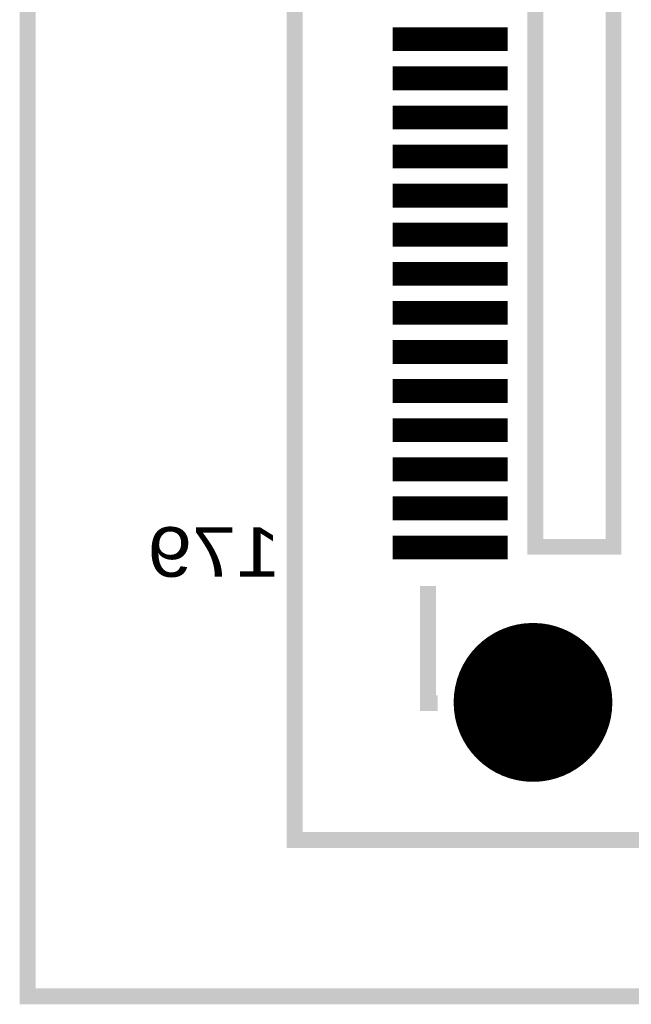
# Model space of a CAD drawing. Extents: x -28 to 78, y -35 to 66.
# Tile 2 of 31: x 0 to 8, y 0 to 12. Entities that reach past the tile are written whole.
import ezdxf

# ---------------------------------------------------------------- set-up
doc = ezdxf.new("R2010")
doc.units = 0
for name, color, linetype in [('BG_OUTLINE', 2, 'CONTINUOUS'), ('PG_SILKSCREEN_BOTTOM', 5, 'CONTINUOUS'), ('PIN_BOTTOM', 6, 'CONTINUOUS')]:
    doc.layers.add(name, color=color, linetype=linetype)

msp = doc.modelspace()

# ---------------------------------------------------------------- linework, layer by layer
at = {"layer": 'BG_OUTLINE', "const_width": 0.2032}
msp.add_lwpolyline([(0.000015, 0), (33.500017, 0), (33.500017, 10.499999), (58.500018, 10.499999), (58.500018, 55.499998), (33.500017, 55.499998), (33.500017, 66), (0.000015, 66)], close=True, dxfattribs=at)
at = {"layer": 'PG_SILKSCREEN_BOTTOM', "const_width": 0.2032}
for points in [[(3.420019, 63.999999), (3.420019, 2.000001), (12.500018, 2.000001), (12.500018, 63.999999)], [(6.500017, 20.25), (6.500017, 5.750001), (7.500018, 5.750001), (7.500018, 20.25)]]:
    msp.add_lwpolyline(points, close=True, dxfattribs=at)
msp.add_lwpolyline([(5.250017, 3.75), (5.125019, 3.75), (5.125019, 5.25)], dxfattribs=at)
at = {"layer": 'PIN_BOTTOM', "const_width": 0.01}
for points in [[(4.678421, 12.094177), (4.678421, 12.388974), (6.141618, 12.388974), (6.141618, 12.094177)], [(4.678421, 11.594175), (4.678421, 11.888973), (6.141618, 11.888973), (6.141618, 11.594175)], [(4.678421, 11.094174), (4.678421, 11.388971), (6.141618, 11.388971), (6.141618, 11.094174)], [(4.678421, 10.594172), (4.678421, 10.88897), (6.141618, 10.88897), (6.141618, 10.594172)], [(4.678421, 10.094171), (4.678421, 10.388968), (6.141618, 10.388968), (6.141618, 10.094171)], [(4.678421, 9.594169), (4.678421, 9.888967), (6.141618, 9.888967), (6.141618, 9.594169)], [(4.678421, 9.094168), (4.678421, 9.388965), (6.141618, 9.388965), (6.141618, 9.094168)], [(4.678421, 8.594166), (4.678421, 8.888964), (6.141618, 8.888964), (6.141618, 8.594166)], [(4.678421, 8.094165), (4.678421, 8.388962), (6.141618, 8.388962), (6.141618, 8.094165)], [(4.678421, 7.594163), (4.678421, 7.888961), (6.141618, 7.888961), (6.141618, 7.594163)], [(4.678421, 7.094162), (4.678421, 7.388959), (6.141618, 7.388959), (6.141618, 7.094162)], [(4.678421, 6.59416), (4.678421, 6.888958), (6.141618, 6.888958), (6.141618, 6.59416)], [(4.678421, 6.094158), (4.678421, 6.388956), (6.141618, 6.388956), (6.141618, 6.094158)], [(4.678421, 5.594157), (4.678421, 5.888954), (6.141618, 5.888954), (6.141618, 5.594157)]]:
    msp.add_lwpolyline(points, close=True, dxfattribs=at)
for points in [[(4.678421, 12.379975), (6.141618, 12.379975)], [(4.678421, 12.369975), (6.141618, 12.369975)], [(4.678421, 12.359975), (6.141618, 12.359975)], [(4.678421, 12.349975), (6.141618, 12.349975)], [(4.678421, 12.339975), (6.141618, 12.339975)], [(4.678421, 12.329975), (6.141618, 12.329975)], [(4.678421, 12.319975), (6.141618, 12.319975)], [(4.678421, 12.309975), (6.141618, 12.309975)], [(4.678421, 12.299975), (6.141618, 12.299975)], [(4.678421, 12.289975), (6.141618, 12.289975)], [(4.678421, 12.279975), (6.141618, 12.279975)], [(4.678421, 12.269975), (6.141618, 12.269975)], [(4.678421, 12.259975), (6.141618, 12.259975)], [(4.678421, 12.249976), (6.141618, 12.249976)], [(4.678421, 12.239976), (6.141618, 12.239976)], [(4.678421, 12.229976), (6.141618, 12.229976)], [(4.678421, 12.219976), (6.141618, 12.219976)], [(4.678421, 12.209976), (6.141618, 12.209976)], [(4.678421, 12.199976), (6.141618, 12.199976)], [(4.678421, 12.189976), (6.141618, 12.189976)], [(4.678421, 12.179976), (6.141618, 12.179976)], [(4.678421, 12.169976), (6.141618, 12.169976)], [(4.678421, 12.159976), (6.141618, 12.159976)], [(4.678421, 12.149976), (6.141618, 12.149976)], [(4.678421, 12.139976), (6.141618, 12.139976)], [(4.678421, 12.129976), (6.141618, 12.129976)], [(4.678421, 12.119976), (6.141618, 12.119976)], [(4.678421, 12.109976), (6.141618, 12.109976)], [(4.678421, 12.099976), (6.141618, 12.099976)], [(4.678421, 11.879976), (6.141618, 11.879976)], [(4.678421, 11.869976), (6.141618, 11.869976)], [(4.678421, 11.859976), (6.141618, 11.859976)], [(4.678421, 11.849976), (6.141618, 11.849976)], [(4.678421, 11.839976), (6.141618, 11.839976)], [(4.678421, 11.829976), (6.141618, 11.829976)], [(4.678421, 11.819976), (6.141618, 11.819976)], [(4.678421, 11.809976), (6.141618, 11.809976)], [(4.678421, 11.799976), (6.141618, 11.799976)], [(4.678421, 11.789976), (6.141618, 11.789976)], [(4.678421, 11.779976), (6.141618, 11.779976)], [(4.678421, 11.769976), (6.141618, 11.769976)], [(4.678421, 11.759976), (6.141618, 11.759976)], [(4.678421, 11.749977), (6.141618, 11.749977)], [(4.678421, 11.739977), (6.141618, 11.739977)], [(4.678421, 11.729977), (6.141618, 11.729977)], [(4.678421, 11.719977), (6.141618, 11.719977)], [(4.678421, 11.709977), (6.141618, 11.709977)], [(4.678421, 11.699977), (6.141618, 11.699977)], [(4.678421, 11.689977), (6.141618, 11.689977)], [(4.678421, 11.679977), (6.141618, 11.679977)], [(4.678421, 11.669977), (6.141618, 11.669977)], [(4.678421, 11.659977), (6.141618, 11.659977)], [(4.678421, 11.649977), (6.141618, 11.649977)], [(4.678421, 11.639977), (6.141618, 11.639977)], [(4.678421, 11.629977), (6.141618, 11.629977)], [(4.678421, 11.619977), (6.141618, 11.619977)], [(4.678421, 11.609977), (6.141618, 11.609977)], [(4.678421, 11.599977), (6.141618, 11.599977)], [(4.678421, 11.379977), (6.141618, 11.379977)], [(4.678421, 11.369977), (6.141618, 11.369977)], [(4.678421, 11.359977), (6.141618, 11.359977)], [(4.678421, 11.349977), (6.141618, 11.349977)], [(4.678421, 11.339977), (6.141618, 11.339977)], [(4.678421, 11.329977), (6.141618, 11.329977)], [(4.678421, 11.319977), (6.141618, 11.319977)], [(4.678421, 11.309977), (6.141618, 11.309977)], [(4.678421, 11.299977), (6.141618, 11.299977)], [(4.678421, 11.289977), (6.141618, 11.289977)], [(4.678421, 11.279977), (6.141618, 11.279977)], [(4.678421, 11.269977), (6.141618, 11.269977)], [(4.678421, 11.259977), (6.141618, 11.259977)], [(4.678421, 11.249978), (6.141618, 11.249978)], [(4.678421, 11.239978), (6.141618, 11.239978)], [(4.678421, 11.229978), (6.141618, 11.229978)], [(4.678421, 11.219978), (6.141618, 11.219978)], [(4.678421, 11.209978), (6.141618, 11.209978)], [(4.678421, 11.199978), (6.141618, 11.199978)], [(4.678421, 11.189978), (6.141618, 11.189978)], [(4.678421, 11.179978), (6.141618, 11.179978)], [(4.678421, 11.169978), (6.141618, 11.169978)], [(4.678421, 11.159978), (6.141618, 11.159978)], [(4.678421, 11.149978), (6.141618, 11.149978)], [(4.678421, 11.139978), (6.141618, 11.139978)], [(4.678421, 11.129978), (6.141618, 11.129978)], [(4.678421, 11.119978), (6.141618, 11.119978)], [(4.678421, 11.109978), (6.141618, 11.109978)], [(4.678421, 11.099978), (6.141618, 11.099978)], [(4.678421, 10.879978), (6.141618, 10.879978)], [(4.678421, 10.869978), (6.141618, 10.869978)], [(4.678421, 10.859978), (6.141618, 10.859978)], [(4.678421, 10.849978), (6.141618, 10.849978)], [(4.678421, 10.839978), (6.141618, 10.839978)], [(4.678421, 10.829978), (6.141618, 10.829978)], [(4.678421, 10.819978), (6.141618, 10.819978)], [(4.678421, 10.809978), (6.141618, 10.809978)], [(4.678421, 10.799978), (6.141618, 10.799978)], [(4.678421, 10.789978), (6.141618, 10.789978)], [(4.678421, 10.779978), (6.141618, 10.779978)], [(4.678421, 10.769978), (6.141618, 10.769978)], [(4.678421, 10.759978), (6.141618, 10.759978)], [(4.678421, 10.749978), (6.141618, 10.749978)], [(4.678421, 10.739979), (6.141618, 10.739979)], [(4.678421, 10.729979), (6.141618, 10.729979)], [(4.678421, 10.719979), (6.141618, 10.719979)], [(4.678421, 10.709979), (6.141618, 10.709979)], [(4.678421, 10.699979), (6.141618, 10.699979)], [(4.678421, 10.689979), (6.141618, 10.689979)], [(4.678421, 10.679979), (6.141618, 10.679979)], [(4.678421, 10.669979), (6.141618, 10.669979)], [(4.678421, 10.659979), (6.141618, 10.659979)], [(4.678421, 10.649979), (6.141618, 10.649979)], [(4.678421, 10.639979), (6.141618, 10.639979)], [(4.678421, 10.629979), (6.141618, 10.629979)], [(4.678421, 10.619979), (6.141618, 10.619979)], [(4.678421, 10.609979), (6.141618, 10.609979)], [(4.678421, 10.599979), (6.141618, 10.599979)], [(4.678421, 10.379979), (6.141618, 10.379979)], [(4.678421, 10.369979), (6.141618, 10.369979)], [(4.678421, 10.359979), (6.141618, 10.359979)], [(4.678421, 10.349979), (6.141618, 10.349979)], [(4.678421, 10.339979), (6.141618, 10.339979)], [(4.678421, 10.329979), (6.141618, 10.329979)], [(4.678421, 10.319979), (6.141618, 10.319979)], [(4.678421, 10.309979), (6.141618, 10.309979)], [(4.678421, 10.299979), (6.141618, 10.299979)], [(4.678421, 10.289979), (6.141618, 10.289979)], [(4.678421, 10.279979), (6.141618, 10.279979)], [(4.678421, 10.269979), (6.141618, 10.269979)], [(4.678421, 10.259979), (6.141618, 10.259979)], [(4.678421, 10.24998), (6.141618, 10.24998)], [(4.678421, 10.23998), (6.141618, 10.23998)], [(4.678421, 10.22998), (6.141618, 10.22998)], [(4.678421, 10.21998), (6.141618, 10.21998)], [(4.678421, 10.20998), (6.141618, 10.20998)], [(4.678421, 10.19998), (6.141618, 10.19998)], [(4.678421, 10.18998), (6.141618, 10.18998)], [(4.678421, 10.17998), (6.141618, 10.17998)], [(4.678421, 10.16998), (6.141618, 10.16998)], [(4.678421, 10.15998), (6.141618, 10.15998)], [(4.678421, 10.14998), (6.141618, 10.14998)], [(4.678421, 10.13998), (6.141618, 10.13998)], [(4.678421, 10.12998), (6.141618, 10.12998)], [(4.678421, 10.11998), (6.141618, 10.11998)], [(4.678421, 10.10998), (6.141618, 10.10998)], [(4.678421, 10.09998), (6.141618, 10.09998)], [(4.678421, 9.87998), (6.141618, 9.87998)], [(4.678421, 9.86998), (6.141618, 9.86998)], [(4.678421, 9.85998), (6.141618, 9.85998)], [(4.678421, 9.84998), (6.141618, 9.84998)], [(4.678421, 9.83998), (6.141618, 9.83998)], [(4.678421, 9.82998), (6.141618, 9.82998)], [(4.678421, 9.81998), (6.141618, 9.81998)], [(4.678421, 9.80998), (6.141618, 9.80998)], [(4.678421, 9.79998), (6.141618, 9.79998)], [(4.678421, 9.78998), (6.141618, 9.78998)], [(4.678421, 9.77998), (6.141618, 9.77998)], [(4.678421, 9.76998), (6.141618, 9.76998)], [(4.678421, 9.75998), (6.141618, 9.75998)], [(4.678421, 9.74998), (6.141618, 9.74998)], [(4.678421, 9.739981), (6.141618, 9.739981)], [(4.678421, 9.729981), (6.141618, 9.729981)], [(4.678421, 9.719981), (6.141618, 9.719981)], [(4.678421, 9.709981), (6.141618, 9.709981)], [(4.678421, 9.699981), (6.141618, 9.699981)], [(4.678421, 9.689981), (6.141618, 9.689981)], [(4.678421, 9.679981), (6.141618, 9.679981)], [(4.678421, 9.669981), (6.141618, 9.669981)], [(4.678421, 9.659981), (6.141618, 9.659981)], [(4.678421, 9.649981), (6.141618, 9.649981)], [(4.678421, 9.639981), (6.141618, 9.639981)], [(4.678421, 9.629981), (6.141618, 9.629981)], [(4.678421, 9.619981), (6.141618, 9.619981)], [(4.678421, 9.609981), (6.141618, 9.609981)], [(4.678421, 9.599981), (6.141618, 9.599981)], [(4.678421, 9.379981), (6.141618, 9.379981)], [(4.678421, 9.369981), (6.141618, 9.369981)], [(4.678421, 9.359981), (6.141618, 9.359981)], [(4.678421, 9.349981), (6.141618, 9.349981)], [(4.678421, 9.339981), (6.141618, 9.339981)], [(4.678421, 9.329981), (6.141618, 9.329981)], [(4.678421, 9.319981), (6.141618, 9.319981)], [(4.678421, 9.309981), (6.141618, 9.309981)], [(4.678421, 9.299981), (6.141618, 9.299981)], [(4.678421, 9.289981), (6.141618, 9.289981)], [(4.678421, 9.279981), (6.141618, 9.279981)], [(4.678421, 9.269981), (6.141618, 9.269981)], [(4.678421, 9.259981), (6.141618, 9.259981)], [(4.678421, 9.249982), (6.141618, 9.249982)], [(4.678421, 9.239982), (6.141618, 9.239982)], [(4.678421, 9.229982), (6.141618, 9.229982)], [(4.678421, 9.219982), (6.141618, 9.219982)], [(4.678421, 9.209982), (6.141618, 9.209982)], [(4.678421, 9.199982), (6.141618, 9.199982)], [(4.678421, 9.189982), (6.141618, 9.189982)], [(4.678421, 9.179982), (6.141618, 9.179982)], [(4.678421, 9.169982), (6.141618, 9.169982)], [(4.678421, 9.159982), (6.141618, 9.159982)], [(4.678421, 9.149982), (6.141618, 9.149982)], [(4.678421, 9.139982), (6.141618, 9.139982)], [(4.678421, 9.129982), (6.141618, 9.129982)], [(4.678421, 9.119982), (6.141618, 9.119982)], [(4.678421, 9.109982), (6.141618, 9.109982)], [(4.678421, 9.099982), (6.141618, 9.099982)], [(4.678421, 8.879982), (6.141618, 8.879982)], [(4.678421, 8.869982), (6.141618, 8.869982)], [(4.678421, 8.859982), (6.141618, 8.859982)], [(4.678421, 8.849982), (6.141618, 8.849982)], [(4.678421, 8.839982), (6.141618, 8.839982)], [(4.678421, 8.829982), (6.141618, 8.829982)], [(4.678421, 8.819982), (6.141618, 8.819982)], [(4.678421, 8.809982), (6.141618, 8.809982)], [(4.678421, 8.799982), (6.141618, 8.799982)], [(4.678421, 8.789982), (6.141618, 8.789982)], [(4.678421, 8.779982), (6.141618, 8.779982)], [(4.678421, 8.769982), (6.141618, 8.769982)], [(4.678421, 8.759982), (6.141618, 8.759982)], [(4.678421, 8.749982), (6.141618, 8.749982)], [(4.678421, 8.739983), (6.141618, 8.739983)], [(4.678421, 8.729983), (6.141618, 8.729983)], [(4.678421, 8.719983), (6.141618, 8.719983)], [(4.678421, 8.709983), (6.141618, 8.709983)], [(4.678421, 8.699983), (6.141618, 8.699983)], [(4.678421, 8.689983), (6.141618, 8.689983)], [(4.678421, 8.679983), (6.141618, 8.679983)], [(4.678421, 8.669983), (6.141618, 8.669983)], [(4.678421, 8.659983), (6.141618, 8.659983)], [(4.678421, 8.649983), (6.141618, 8.649983)], [(4.678421, 8.639983), (6.141618, 8.639983)], [(4.678421, 8.629983), (6.141618, 8.629983)], [(4.678421, 8.619983), (6.141618, 8.619983)], [(4.678421, 8.609983), (6.141618, 8.609983)], [(4.678421, 8.599983), (6.141618, 8.599983)], [(4.678421, 8.379983), (6.141618, 8.379983)], [(4.678421, 8.369983), (6.141618, 8.369983)], [(4.678421, 8.359983), (6.141618, 8.359983)], [(4.678421, 8.349983), (6.141618, 8.349983)], [(4.678421, 8.339983), (6.141618, 8.339983)], [(4.678421, 8.329983), (6.141618, 8.329983)], [(4.678421, 8.319983), (6.141618, 8.319983)], [(4.678421, 8.309983), (6.141618, 8.309983)], [(4.678421, 8.299983), (6.141618, 8.299983)], [(4.678421, 8.289983), (6.141618, 8.289983)], [(4.678421, 8.279983), (6.141618, 8.279983)], [(4.678421, 8.269983), (6.141618, 8.269983)], [(4.678421, 8.259983), (6.141618, 8.259983)], [(4.678421, 8.249983), (6.141618, 8.249983)], [(4.678421, 8.239984), (6.141618, 8.239984)], [(4.678421, 8.229984), (6.141618, 8.229984)], [(4.678421, 8.219984), (6.141618, 8.219984)], [(4.678421, 8.209984), (6.141618, 8.209984)], [(4.678421, 8.199984), (6.141618, 8.199984)], [(4.678421, 8.189984), (6.141618, 8.189984)], [(4.678421, 8.179984), (6.141618, 8.179984)], [(4.678421, 8.169984), (6.141618, 8.169984)], [(4.678421, 8.159984), (6.141618, 8.159984)], [(4.678421, 8.149984), (6.141618, 8.149984)], [(4.678421, 8.139984), (6.141618, 8.139984)], [(4.678421, 8.129984), (6.141618, 8.129984)], [(4.678421, 8.119984), (6.141618, 8.119984)], [(4.678421, 8.109984), (6.141618, 8.109984)], [(4.678421, 8.099984), (6.141618, 8.099984)], [(4.678421, 7.879984), (6.141618, 7.879984)], [(4.678421, 7.869984), (6.141618, 7.869984)], [(4.678421, 7.859984), (6.141618, 7.859984)], [(4.678421, 7.849984), (6.141618, 7.849984)], [(4.678421, 7.839984), (6.141618, 7.839984)], [(4.678421, 7.829984), (6.141618, 7.829984)], [(4.678421, 7.819984), (6.141618, 7.819984)], [(4.678421, 7.809984), (6.141618, 7.809984)], [(4.678421, 7.799984), (6.141618, 7.799984)], [(4.678421, 7.789984), (6.141618, 7.789984)], [(4.678421, 7.779984), (6.141618, 7.779984)], [(4.678421, 7.769984), (6.141618, 7.769984)], [(4.678421, 7.759984), (6.141618, 7.759984)], [(4.678421, 7.749985), (6.141618, 7.749985)], [(4.678421, 7.739985), (6.141618, 7.739985)], [(4.678421, 7.729985), (6.141618, 7.729985)], [(4.678421, 7.719985), (6.141618, 7.719985)], [(4.678421, 7.709985), (6.141618, 7.709985)], [(4.678421, 7.699985), (6.141618, 7.699985)], [(4.678421, 7.689985), (6.141618, 7.689985)], [(4.678421, 7.679985), (6.141618, 7.679985)], [(4.678421, 7.669985), (6.141618, 7.669985)], [(4.678421, 7.659985), (6.141618, 7.659985)], [(4.678421, 7.649985), (6.141618, 7.649985)], [(4.678421, 7.639985), (6.141618, 7.639985)], [(4.678421, 7.629985), (6.141618, 7.629985)], [(4.678421, 7.619985), (6.141618, 7.619985)], [(4.678421, 7.609985), (6.141618, 7.609985)], [(4.678421, 7.599985), (6.141618, 7.599985)], [(4.678421, 7.379985), (6.141618, 7.379985)], [(4.678421, 7.369985), (6.141618, 7.369985)], [(4.678421, 7.359985), (6.141618, 7.359985)], [(4.678421, 7.349985), (6.141618, 7.349985)], [(4.678421, 7.339985), (6.141618, 7.339985)], [(4.678421, 7.329985), (6.141618, 7.329985)], [(4.678421, 7.319985), (6.141618, 7.319985)], [(4.678421, 7.309985), (6.141618, 7.309985)], [(4.678421, 7.299985), (6.141618, 7.299985)], [(4.678421, 7.289985), (6.141618, 7.289985)], [(4.678421, 7.279985), (6.141618, 7.279985)], [(4.678421, 7.269985), (6.141618, 7.269985)], [(4.678421, 7.259985), (6.141618, 7.259985)], [(4.678421, 7.249986), (6.141618, 7.249986)], [(4.678421, 7.239986), (6.141618, 7.239986)], [(4.678421, 7.229986), (6.141618, 7.229986)], [(4.678421, 7.219986), (6.141618, 7.219986)], [(4.678421, 7.209986), (6.141618, 7.209986)], [(4.678421, 7.199986), (6.141618, 7.199986)], [(4.678421, 7.189986), (6.141618, 7.189986)], [(4.678421, 7.179986), (6.141618, 7.179986)], [(4.678421, 7.169986), (6.141618, 7.169986)], [(4.678421, 7.159986), (6.141618, 7.159986)], [(4.678421, 7.149986), (6.141618, 7.149986)], [(4.678421, 7.139986), (6.141618, 7.139986)], [(4.678421, 7.129986), (6.141618, 7.129986)], [(4.678421, 7.119986), (6.141618, 7.119986)], [(4.678421, 7.109986), (6.141618, 7.109986)], [(4.678421, 7.099986), (6.141618, 7.099986)], [(4.678421, 6.879986), (6.141618, 6.879986)], [(4.678421, 6.869986), (6.141618, 6.869986)], [(4.678421, 6.859986), (6.141618, 6.859986)], [(4.678421, 6.849986), (6.141618, 6.849986)], [(4.678421, 6.839986), (6.141618, 6.839986)], [(4.678421, 6.829986), (6.141618, 6.829986)], [(4.678421, 6.819986), (6.141618, 6.819986)], [(4.678421, 6.809986), (6.141618, 6.809986)], [(4.678421, 6.799986), (6.141618, 6.799986)], [(4.678421, 6.789986), (6.141618, 6.789986)], [(4.678421, 6.779986), (6.141618, 6.779986)], [(4.678421, 6.769986), (6.141618, 6.769986)], [(4.678421, 6.759986), (6.141618, 6.759986)], [(4.678421, 6.749986), (6.141618, 6.749986)], [(4.678421, 6.739987), (6.141618, 6.739987)], [(4.678421, 6.729987), (6.141618, 6.729987)], [(4.678421, 6.719987), (6.141618, 6.719987)], [(4.678421, 6.709987), (6.141618, 6.709987)], [(4.678421, 6.699987), (6.141618, 6.699987)], [(4.678421, 6.689987), (6.141618, 6.689987)], [(4.678421, 6.679987), (6.141618, 6.679987)], [(4.678421, 6.669987), (6.141618, 6.669987)], [(4.678421, 6.659987), (6.141618, 6.659987)], [(4.678421, 6.649987), (6.141618, 6.649987)], [(4.678421, 6.639987), (6.141618, 6.639987)], [(4.678421, 6.629987), (6.141618, 6.629987)], [(4.678421, 6.619987), (6.141618, 6.619987)], [(4.678421, 6.609987), (6.141618, 6.609987)], [(4.678421, 6.599987), (6.141618, 6.599987)], [(4.678421, 6.379987), (6.141618, 6.379987)], [(4.678421, 6.369987), (6.141618, 6.369987)], [(4.678421, 6.359987), (6.141618, 6.359987)], [(4.678421, 6.349987), (6.141618, 6.349987)], [(4.678421, 6.339987), (6.141618, 6.339987)], [(4.678421, 6.329987), (6.141618, 6.329987)], [(4.678421, 6.319987), (6.141618, 6.319987)], [(4.678421, 6.309987), (6.141618, 6.309987)], [(4.678421, 6.299987), (6.141618, 6.299987)], [(4.678421, 6.289987), (6.141618, 6.289987)], [(4.678421, 6.279987), (6.141618, 6.279987)], [(4.678421, 6.269987), (6.141618, 6.269987)], [(4.678421, 6.259987), (6.141618, 6.259987)], [(4.678421, 6.249987), (6.141618, 6.249987)], [(4.678421, 6.239988), (6.141618, 6.239988)], [(4.678421, 6.229988), (6.141618, 6.229988)], [(4.678421, 6.219988), (6.141618, 6.219988)], [(4.678421, 6.209988), (6.141618, 6.209988)], [(4.678421, 6.199988), (6.141618, 6.199988)], [(4.678421, 6.189988), (6.141618, 6.189988)], [(4.678421, 6.179988), (6.141618, 6.179988)], [(4.678421, 6.169988), (6.141618, 6.169988)], [(4.678421, 6.159988), (6.141618, 6.159988)], [(4.678421, 6.149988), (6.141618, 6.149988)], [(4.678421, 6.139988), (6.141618, 6.139988)], [(4.678421, 6.129988), (6.141618, 6.129988)], [(4.678421, 6.119988), (6.141618, 6.119988)], [(4.678421, 6.109988), (6.141618, 6.109988)], [(4.678421, 6.099988), (6.141618, 6.099988)], [(4.678421, 5.879988), (6.141618, 5.879988)], [(4.678421, 5.869988), (6.141618, 5.869988)], [(4.678421, 5.859988), (6.141618, 5.859988)], [(4.678421, 5.849988), (6.141618, 5.849988)], [(4.678421, 5.839988), (6.141618, 5.839988)], [(4.678421, 5.829988), (6.141618, 5.829988)], [(4.678421, 5.819988), (6.141618, 5.819988)], [(4.678421, 5.809988), (6.141618, 5.809988)], [(4.678421, 5.799988), (6.141618, 5.799988)], [(4.678421, 5.789988), (6.141618, 5.789988)], [(4.678421, 5.779988), (6.141618, 5.779988)], [(4.678421, 5.769988), (6.141618, 5.769988)], [(4.678421, 5.759988), (6.141618, 5.759988)], [(4.678421, 5.749988), (6.141618, 5.749988)], [(4.678421, 5.739989), (6.141618, 5.739989)], [(4.678421, 5.729989), (6.141618, 5.729989)], [(4.678421, 5.719989), (6.141618, 5.719989)], [(4.678421, 5.709989), (6.141618, 5.709989)], [(4.678421, 5.699989), (6.141618, 5.699989)], [(4.678421, 5.689989), (6.141618, 5.689989)], [(4.678421, 5.679989), (6.141618, 5.679989)], [(4.678421, 5.669989), (6.141618, 5.669989)], [(4.678421, 5.659989), (6.141618, 5.659989)], [(4.678421, 5.649989), (6.141618, 5.649989)], [(4.678421, 5.639989), (6.141618, 5.639989)], [(4.678421, 5.629989), (6.141618, 5.629989)], [(4.678421, 5.619989), (6.141618, 5.619989)], [(4.678421, 5.609989), (6.141618, 5.609989)], [(4.678421, 5.599989), (6.141618, 5.599989)], [(6.009437, 4.659991), (6.930598, 4.659991)], [(6.029523, 4.669991), (6.910512, 4.669991)], [(6.050811, 4.679991), (6.889224, 4.679991)], [(6.073488, 4.689991), (6.866547, 4.689991)], [(6.097814, 4.699991), (6.842222, 4.699991)], [(6.124133, 4.709991), (6.815902, 4.709991)], [(6.152944, 4.719991), (6.787091, 4.719991)], [(6.184997, 4.729991), (6.755039, 4.729991)], [(6.22155, 4.739991), (6.718485, 4.739991)], [(6.264989, 4.749991), (6.675046, 4.749991)], [(6.321232, 4.75999), (6.618803, 4.75999)], [(6.424877, 4.76999), (6.515158, 4.76999)], [(5.81486, 4.529991), (7.125175, 4.529991)], [(5.826798, 4.539991), (7.113237, 4.539991)], [(5.83912, 4.549991), (7.100915, 4.549991)], [(5.85185, 4.559991), (7.088185, 4.559991)], [(5.865012, 4.569991), (7.075023, 4.569991)], [(5.878637, 4.579991), (7.061398, 4.579991)], [(5.892754, 4.589991), (7.047281, 4.589991)], [(5.907405, 4.599991), (7.03263, 4.599991)], [(5.92263, 4.609991), (7.017405, 4.609991)], [(5.938479, 4.619991), (7.001556, 4.619991)], [(5.95501, 4.629991), (6.985025, 4.629991)], [(5.972289, 4.639991), (6.967746, 4.639991)], [(5.990399, 4.649991), (6.949636, 4.649991)], [(5.69566, 4.409991), (7.244375, 4.409991)], [(5.704167, 4.419991), (7.235868, 4.419991)], [(5.712899, 4.429991), (7.227136, 4.429991)], [(5.721868, 4.439991), (7.218167, 4.439991)], [(5.731081, 4.449991), (7.208954, 4.449991)], [(5.740545, 4.459991), (7.19949, 4.459991)], [(5.750276, 4.469991), (7.18976, 4.469991)], [(5.760278, 4.479991), (7.179757, 4.479991)], [(5.770568, 4.489991), (7.169467, 4.489991)], [(5.781157, 4.499991), (7.158878, 4.499991)], [(5.792056, 4.509991), (7.147979, 4.509991)], [(5.803285, 4.519991), (7.13675, 4.519991)], [(5.602996, 4.279991), (7.337039, 4.279991)], [(5.609072, 4.289991), (7.330963, 4.289991)], [(5.61531, 4.299991), (7.324725, 4.299991)], [(5.621711, 4.309991), (7.318324, 4.309991)], [(5.628277, 4.319991), (7.311758, 4.319991)], [(5.635018, 4.329991), (7.305017, 4.329991)], [(5.641932, 4.339991), (7.298103, 4.339991)], [(5.649026, 4.349991), (7.291009, 4.349991)], [(5.656306, 4.359991), (7.283729, 4.359991)], [(5.663776, 4.369991), (7.276259, 4.369991)], [(5.671439, 4.379991), (7.268596, 4.379991)], [(5.679305, 4.389991), (7.26073, 4.389991)], [(5.687375, 4.399991), (7.25266, 4.399991)], [(5.541513, 4.159992), (7.398522, 4.159992)], [(5.545884, 4.169992), (7.394151, 4.169992)], [(5.550385, 4.179992), (7.38965, 4.179992)], [(5.555018, 4.189992), (7.385017, 4.189992)], [(5.559786, 4.199992), (7.380249, 4.199992)], [(5.564688, 4.209992), (7.375347, 4.209992)], [(5.569727, 4.219992), (7.370308, 4.219992)], [(5.574906, 4.229992), (7.365129, 4.229992)], [(5.580228, 4.239992), (7.359807, 4.239992)], [(5.585696, 4.249991), (7.354339, 4.249991)], [(5.591312, 4.259991), (7.348723, 4.259991)], [(5.597078, 4.269991), (7.342957, 4.269991)], [(5.495737, 4.029992), (7.444298, 4.029992)], [(5.498564, 4.039992), (7.441471, 4.039992)], [(5.501503, 4.049992), (7.438532, 4.049992)], [(5.504553, 4.059992), (7.435482, 4.059992)], [(5.507718, 4.069992), (7.432317, 4.069992)], [(5.510997, 4.079992), (7.429038, 4.079992)], [(5.514391, 4.089992), (7.425644, 4.089992)], [(5.517904, 4.099992), (7.422131, 4.099992)], [(5.521533, 4.109992), (7.418502, 4.109992)], [(5.525285, 4.119992), (7.41475, 4.119992)], [(5.529156, 4.129992), (7.410879, 4.129992)], [(5.533149, 4.139992), (7.406886, 4.139992)], [(5.537269, 4.149992), (7.402766, 4.149992)], [(5.46876, 3.899992), (7.471275, 3.899992)], [(5.470207, 3.909992), (7.469828, 3.909992)], [(5.471759, 3.919992), (7.468276, 3.919992)], [(5.473413, 3.929992), (7.466622, 3.929992)], [(5.475171, 3.939992), (7.464864, 3.939992)], [(5.477032, 3.949992), (7.463003, 3.949992)], [(5.478998, 3.959992), (7.461037, 3.959992)], [(5.481069, 3.969992), (7.458967, 3.969992)], [(5.483245, 3.979992), (7.45679, 3.979992)], [(5.485529, 3.989992), (7.454506, 3.989992)], [(5.487919, 3.999992), (7.452116, 3.999992)], [(5.490416, 4.009992), (7.449619, 4.009992)], [(5.493022, 4.019992), (7.447013, 4.019992)], [(5.459217, 3.779992), (7.480818, 3.779992)], [(5.459466, 3.789992), (7.480569, 3.789992)], [(5.459811, 3.799992), (7.480224, 3.799992)], [(5.460256, 3.809992), (7.479779, 3.809992)], [(5.460802, 3.819992), (7.479233, 3.819992)], [(5.461447, 3.829992), (7.478588, 3.829992)], [(5.462189, 3.839992), (7.477846, 3.839992)], [(5.463035, 3.849992), (7.477001, 3.849992)], [(5.463977, 3.859992), (7.476058, 3.859992)], [(5.465021, 3.869992), (7.475014, 3.869992)], [(5.466166, 3.879992), (7.473869, 3.879992)], [(5.467411, 3.889992), (7.472624, 3.889992)], [(5.459021, 3.759992), (7.481014, 3.759992)], [(5.45907, 3.769992), (7.480965, 3.769992)], [(5.45907, 3.749992), (7.480965, 3.749992)], [(5.459217, 3.739993), (7.480818, 3.739993)], [(5.459466, 3.729993), (7.480569, 3.729993)], [(5.459811, 3.719993), (7.480224, 3.719993)], [(5.460258, 3.709993), (7.479777, 3.709993)], [(5.460802, 3.699993), (7.479233, 3.699993)], [(5.461447, 3.689993), (7.478588, 3.689993)], [(5.462191, 3.679993), (7.477844, 3.679993)], [(5.463035, 3.669993), (7.477001, 3.669993)], [(5.463979, 3.659993), (7.476056, 3.659993)], [(5.465023, 3.649993), (7.475012, 3.649993)], [(5.466169, 3.639993), (7.473866, 3.639993)], [(5.467414, 3.629993), (7.472622, 3.629993)], [(5.468762, 3.619993), (7.471273, 3.619993)], [(5.47021, 3.609993), (7.469825, 3.609993)], [(5.471762, 3.599993), (7.468273, 3.599993)], [(5.473416, 3.589993), (7.46662, 3.589993)], [(5.475173, 3.579993), (7.464862, 3.579993)], [(5.477035, 3.569993), (7.463, 3.569993)], [(5.479001, 3.559993), (7.461034, 3.559993)], [(5.481071, 3.549993), (7.458964, 3.549993)], [(5.483248, 3.539993), (7.456787, 3.539993)], [(5.485531, 3.529993), (7.454504, 3.529993)], [(5.487921, 3.519993), (7.452114, 3.519993)], [(5.490418, 3.509993), (7.449617, 3.509993)], [(5.493027, 3.499993), (7.447008, 3.499993)], [(5.495742, 3.489993), (7.444293, 3.489993)], [(5.498569, 3.479993), (7.441466, 3.479993)], [(5.501508, 3.469993), (7.438527, 3.469993)], [(5.504558, 3.459993), (7.435477, 3.459993)], [(5.507723, 3.449993), (7.432312, 3.449993)], [(5.511002, 3.439993), (7.429033, 3.439993)], [(5.514396, 3.429993), (7.425639, 3.429993)], [(5.517909, 3.419993), (7.422126, 3.419993)], [(5.521538, 3.409993), (7.418497, 3.409993)], [(5.52529, 3.399993), (7.414745, 3.399993)], [(5.529161, 3.389993), (7.410874, 3.389993)], [(5.533156, 3.379993), (7.406879, 3.379993)], [(5.537274, 3.369993), (7.402761, 3.369993)], [(5.541518, 3.359993), (7.398517, 3.359993)], [(5.545892, 3.349993), (7.394143, 3.349993)], [(5.550393, 3.339993), (7.389642, 3.339993)], [(5.555026, 3.329993), (7.385009, 3.329993)], [(5.559793, 3.319993), (7.380242, 3.319993)], [(5.564696, 3.309993), (7.37534, 3.309993)], [(5.569735, 3.299993), (7.3703, 3.299993)], [(5.574914, 3.289993), (7.365121, 3.289993)], [(5.580238, 3.279993), (7.359797, 3.279993)], [(5.585704, 3.269993), (7.354331, 3.269993)], [(5.59132, 3.259993), (7.348715, 3.259993)], [(5.597086, 3.249994), (7.342949, 3.249994)], [(5.603006, 3.239994), (7.337029, 3.239994)], [(5.609082, 3.229994), (7.330953, 3.229994)], [(5.61532, 3.219994), (7.324715, 3.219994)], [(5.621718, 3.209994), (7.318317, 3.209994)], [(5.628287, 3.199994), (7.311748, 3.199994)], [(5.635028, 3.189994), (7.305007, 3.189994)], [(5.641942, 3.179994), (7.298093, 3.179994)], [(5.649036, 3.169994), (7.290999, 3.169994)], [(5.656316, 3.159994), (7.283719, 3.159994)], [(5.663786, 3.149994), (7.276249, 3.149994)], [(5.671452, 3.139994), (7.268583, 3.139994)], [(5.679316, 3.129994), (7.26072, 3.129994)], [(5.687388, 3.119994), (7.252647, 3.119994)], [(5.695673, 3.109994), (7.244362, 3.109994)], [(5.70418, 3.099994), (7.235855, 3.099994)], [(5.712912, 3.089994), (7.227123, 3.089994)], [(5.721881, 3.079994), (7.218154, 3.079994)], [(5.731093, 3.069994), (7.208942, 3.069994)], [(5.74056, 3.059994), (7.199475, 3.059994)], [(5.750291, 3.049994), (7.189744, 3.049994)], [(5.760293, 3.039994), (7.179742, 3.039994)], [(5.770583, 3.029994), (7.169452, 3.029994)], [(5.781172, 3.019994), (7.158863, 3.019994)], [(5.792074, 3.009994), (7.147961, 3.009994)], [(5.803303, 2.999994), (7.136732, 2.999994)], [(5.814878, 2.989994), (7.125157, 2.989994)], [(5.826816, 2.979994), (7.113219, 2.979994)], [(5.83914, 2.969994), (7.100895, 2.969994)], [(5.85187, 2.959994), (7.088165, 2.959994)], [(5.865033, 2.949994), (7.075002, 2.949994)], [(5.878657, 2.939994), (7.061378, 2.939994)], [(5.892777, 2.929994), (7.047258, 2.929994)], [(5.907428, 2.919994), (7.032607, 2.919994)], [(5.922653, 2.909994), (7.017382, 2.909994)], [(5.938505, 2.899994), (7.00153, 2.899994)], [(5.955035, 2.889994), (6.985, 2.889994)], [(5.972315, 2.879994), (6.96772, 2.879994)], [(5.990427, 2.869994), (6.949608, 2.869994)], [(6.009467, 2.859994), (6.930568, 2.859994)], [(6.029556, 2.849994), (6.910479, 2.849994)], [(6.050844, 2.839994), (6.889191, 2.839994)], [(6.073524, 2.829994), (6.866512, 2.829994)], [(6.097852, 2.819994), (6.842183, 2.819994)], [(6.124176, 2.809994), (6.815859, 2.809994)], [(6.15299, 2.799994), (6.787045, 2.799994)], [(6.18505, 2.789994), (6.754985, 2.789994)], [(6.221608, 2.779994), (6.718427, 2.779994)], [(6.265062, 2.769994), (6.674973, 2.769994)], [(6.321334, 2.759994), (6.618702, 2.759994)], [(6.425217, 2.749994), (6.514818, 2.749994)]]:
    msp.add_lwpolyline(points, dxfattribs=at)
msp.add_lwpolyline([(6.470018, 2.749001, 1), (6.470018, 4.770999, 1)], format="xyb", close=True, dxfattribs=at)

# ---------------------------------------------------------------- texts
at = {"layer": 'PG_SILKSCREEN_BOTTOM', "text_generation_flag": 2, "width": 1.2}
msp.add_text('179', height=0.635, dxfattribs=at).set_placement((3.238017, 5.365999))

doc.saveas('drawing.dxf')
